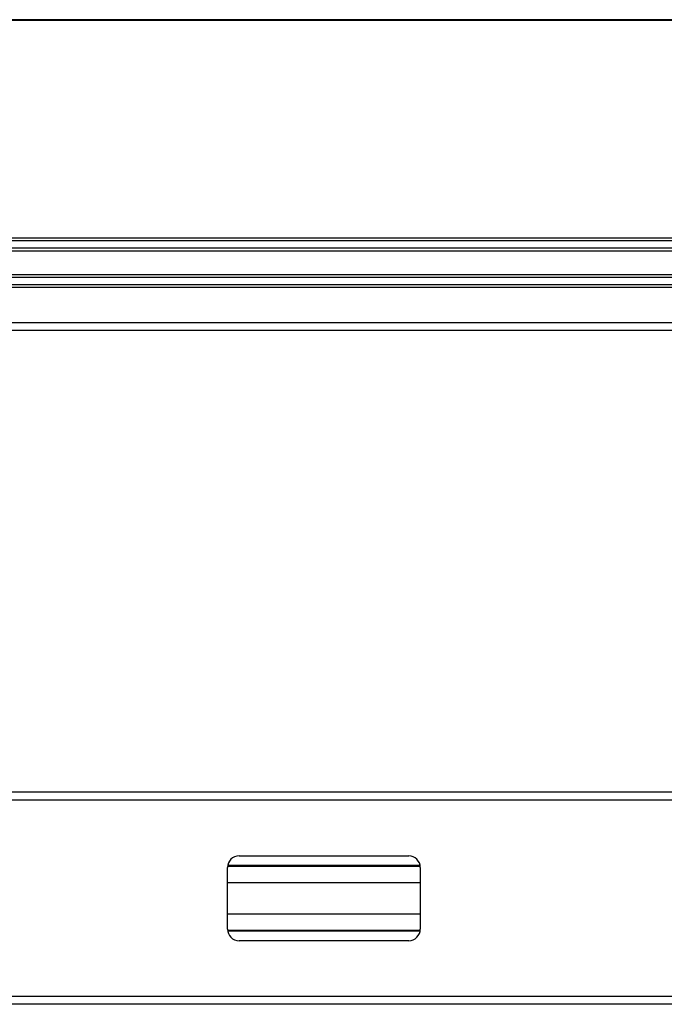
# Model space of a CAD drawing. Header units: millimetres. Extents: x -420 to 2302, y 443 to 882.
# Tile 7 of 16: x 579 to 746, y 443 to 699. Entities that reach past the tile are written whole.
import ezdxf

# ---------------------------------------------------------------- set-up
doc = ezdxf.new("R2010")
doc.units = ezdxf.units.MM

# ---------------------------------------------------------------- blocks, each defined once
blk = doc.blocks.new('Drawing View2')
at = {"color": 7, "linetype": 'Continuous', "lineweight": 25}
for p, q in [((0, 68.63), (-1000, 68.63)), ((0, 68.43), (-1000, 68.43)), ((0, 11.94), (-1000, 11.94)), ((0, 11.24), (-1000, 11.24)), ((0, 9.32), (-1000, 9.32)), ((0, 8.62), (-1000, 8.62)), ((0, 2.44), (-1000, 2.44)), ((0, 1.74), (-1000, 1.74)), ((0, -0.18), (-1000, -0.18)), ((0, -0.88), (-1000, -0.88)), ((0, -9.97), (-1000, -9.97)), ((0, -11.97), (-1000, -11.97))]:
    blk.add_line(p, q, dxfattribs=at)
blk = doc.blocks.new('Drawing View3')
at = {"color": 7, "linetype": 'Continuous', "lineweight": 25}
for p, q in [((837.5, 31.5), (-162.5, 31.5)), ((837.5, 29.5), (-162.5, 29.5)), ((628, 15), (672, 15)), ((625, -4), (625, 12)), ((625.02, 12.3), (674.98, 12.3)), ((674.96, 12.5), (625.04, 12.5)), ((675, 12), (675, -4)), ((625, 0), (675, 0)), ((625.02, -4.3), (674.98, -4.3)), ((674.96, -4.5), (625.04, -4.5)), ((672, -7), (628, -7)), ((837.5, -21.5), (-162.5, -21.5)), ((837.5, -23.5), (-162.5, -23.5))]:
    blk.add_line(p, q, dxfattribs=at)
for centre, start, end in [((628, 12), 90, 180), ((672, 12), 0, 90), ((628, -4), 180, 270), ((672, -4), 270, 0)]:
    blk.add_arc(centre, 3, start, end, dxfattribs=at)
blk.add_open_spline([(675, 8), (659.47, 8), (642.8, 8), (626.14, 8), (625, 8)], degree=3, knots=[0, 0, 0, 0, 0.931863, 1, 1, 1, 1], dxfattribs=at)

msp = doc.modelspace()

# ---------------------------------------------------------------- block references
at = {"color": 7, "linetype": 'Continuous', "lineweight": 25}
for name, p in [('Drawing View2', (845.47, 630)), ('Drawing View3', (7.97, 466.69))]:
    msp.add_blockref(name, p, dxfattribs=at)

doc.saveas('drawing.dxf')
